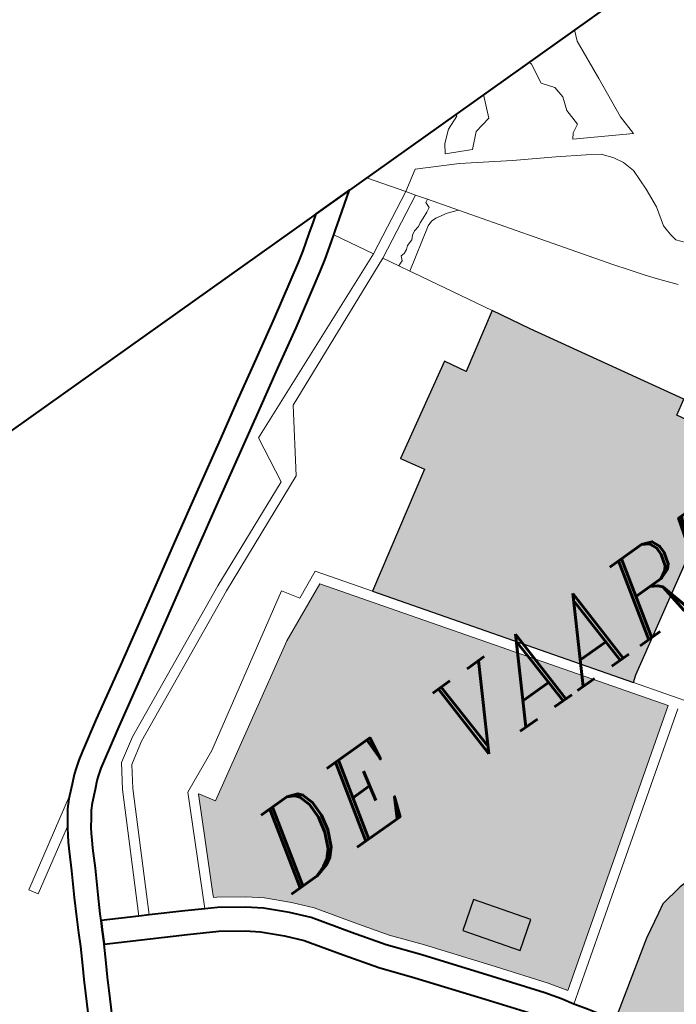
# Model space of a CAD drawing. Header units: metres. Extents: x 148316 to 148653, y 486436 to 486744.
# Tile 64 of 87: x 148542.3 to 148546.15, y 486728.67 to 486734.44. Entities that reach past the tile are written whole.
import ezdxf

# ---------------------------------------------------------------- set-up
doc = ezdxf.new("R2010")
doc.units = ezdxf.units.M
doc.header["$MEASUREMENT"] = 0
for name, color, linetype, lineweight in [('WVB-alg-onderhoek', 7, 'Continuous', 30), ('WVB-pen-brm-dik 018', 6, 'Continuous', 13), ('WVB-pen-dik 035', 1, 'Continuous', 40), ('WVB-raster-20%', 254, 'Continuous', 30), ('WVB-raster-60%', 253, 'Continuous', 30), ('WVB-tekst-dik 035', 1, 'Continuous', 40)]:
    doc.layers.add(name, color=color, linetype=linetype, lineweight=lineweight)
doc.styles.add('1 200   cursief   0.18', font='ITALICS.shx', dxfattribs={"height": 0.36})

# ---------------------------------------------------------------- blocks, each defined once
blk = doc.blocks.new('INZET')
at = {"layer": 'WVB-raster-20%'}
blk.add_hatch(color=256, dxfattribs=at).paths.add_polyline_path([(-0.07578, -0.021072), (-0.076806, -0.019615), (-0.076017, -0.019059), (-0.074991, -0.020516)])
at = {"layer": 'WVB-raster-60%', "ltscale": 0.5, "extrusion": (0, 0, -1)}
blk.add_hatch(color=256, dxfattribs=at).paths.add_polyline_path([(0.068513, -0.016595), (0.06833, -0.016453), (0.062382, -0.012925), (0.061949, -0.012669), (0.06217, -0.012286), (0.06293, -0.010942), (0.06249, -0.010681), (0.064964, -0.006385), (0.065563, -0.005305), (0.067223, -0.006321), (0.067558, -0.005708), (0.070268, -0.007284), (0.069881, -0.007948), (0.073196, -0.009976)])
at = {"layer": 'WVB-raster-60%'}
h = blk.add_hatch(color=256, dxfattribs=at)
h.paths.add_polyline_path([(-0.075314, -0.022836), (-0.075661, -0.022324), (-0.076645, -0.021031), (-0.077965, -0.019314), (-0.078642, -0.018479), (-0.079252, -0.017601), (-0.079973, -0.016549), (-0.080422, -0.016036), (-0.080987, -0.01547), (-0.081413, -0.015126), (-0.082113, -0.014644), (-0.082201, -0.014594), (-0.08212, -0.014437), (-0.08142, -0.013081), (-0.080796, -0.011872), (-0.080789, -0.011868), (-0.080504, -0.012317), (-0.076083, -0.009712), (-0.074322, -0.008905), (-0.068078, -0.017729)])
h.paths.add_polyline_path([(-0.07578, -0.021072), (-0.076806, -0.019615), (-0.076017, -0.019059), (-0.074991, -0.020516)], flags=16)
blk.add_hatch(color=256, dxfattribs=at).paths.add_polyline_path([(-0.070436, -0.027937), (-0.070489, -0.027862), (-0.070816, -0.027399), (-0.071125, -0.026981), (-0.071235, -0.026819), (-0.071484, -0.026452), (-0.071695, -0.026167), (-0.071833, -0.026019), (-0.071978, -0.025894), (-0.072155, -0.025767), (-0.07236, -0.02566), (-0.072468, -0.025611), (-0.072719, -0.025531), (-0.072857, -0.025493), (-0.073503, -0.025311), (-0.073651, -0.025275), (-0.073815, -0.02522), (-0.073934, -0.025157), (-0.073974, -0.025132), (-0.074054, -0.025069), (-0.074156, -0.024985), (-0.074239, -0.024906), (-0.074293, -0.024845), (-0.074541, -0.024502), (-0.074648, -0.024356), (-0.074668, -0.02433), (-0.072547, -0.022928), (-0.071836, -0.02253), (-0.071575, -0.022384), (-0.070875, -0.022267), (-0.069475, -0.022228), (-0.068697, -0.022267), (-0.068814, -0.023862), (-0.065366, -0.024392)])
at = {"layer": 'WVB-pen-brm-dik 018'}
for p, q in [((-0.068133, 0), (-0.125202, 0)), ((-0.068331, -0.000142), (-0.068133, 0)), ((-0.066919, 0), (-0.067644, -0.00051)), ((-0.066305, 0), (-0.066919, 0)), ((-0.063096, 0), (-0.066305, 0)), ((-0.063096, -0.000062), (-0.063096, 0)), ((-0.062097, 0), (-0.063096, 0)), ((-0.063096, 0), (-0.063096, -0.000062)), ((-0.062097, 0), (-0.062368, -0.00065)), ((-0.062368, -0.00065), (-0.062097, 0)), ((-0.060455, 0), (-0.062097, 0)), ((-0.060438, -0.00009), (-0.060455, 0)), ((-0.058829, 0), (-0.060455, 0)), ((-0.060455, 0), (-0.060438, -0.00009)), ((-0.058829, 0), (-0.058955, -0.000314)), ((-0.058955, -0.000314), (-0.058829, 0)), ((-0.050244, 0), (-0.058829, 0)), ((-0.068626, -0.000349), (-0.068331, -0.000142)), ((-0.066305, 0), (-0.065602, -0.000997)), ((-0.063851, -0.00051), (-0.063515, -0.00023)), ((-0.063515, -0.00023), (-0.063851, -0.00051)), ((-0.063515, -0.00023), (-0.063096, -0.000062)), ((-0.063096, -0.000062), (-0.063515, -0.00023)), ((-0.060522, -0.000706), (-0.060438, -0.00009)), ((-0.060438, -0.00009), (-0.060522, -0.000706)), ((-0.06907, -0.000656), (-0.068626, -0.000349)), ((-0.067644, -0.00051), (-0.067926, -0.000714)), ((-0.064019, -0.000762), (-0.063851, -0.00051)), ((-0.063851, -0.00051), (-0.064019, -0.000762)), ((-0.058955, -0.000314), (-0.059067, -0.001574)), ((-0.059067, -0.001574), (-0.058955, -0.000314)), ((-0.070901, -0.001787), (-0.069376, -0.000859)), ((-0.069376, -0.000859), (-0.06907, -0.000656)), ((-0.068057, -0.000805), (-0.068227, -0.000924)), ((-0.067926, -0.000714), (-0.068057, -0.000805)), ((-0.068057, -0.000805), (-0.067433, -0.001931)), ((-0.067433, -0.001931), (-0.068057, -0.000805)), ((-0.065602, -0.000997), (-0.064992, -0.000618)), ((-0.064992, -0.000618), (-0.065602, -0.000997)), ((-0.064992, -0.000618), (-0.063843, -0.001243)), ((-0.063843, -0.001243), (-0.064992, -0.000618)), ((-0.063292, -0.001126), (-0.064019, -0.000762)), ((-0.064019, -0.000762), (-0.063292, -0.001126)), ((-0.0629, -0.000762), (-0.063292, -0.001126)), ((-0.063292, -0.001126), (-0.0629, -0.000762)), ((-0.062368, -0.00065), (-0.0629, -0.000762)), ((-0.0629, -0.000762), (-0.062368, -0.00065)), ((-0.06027, -0.001042), (-0.060522, -0.000706)), ((-0.060522, -0.000706), (-0.06027, -0.001042)), ((-0.068227, -0.000924), (-0.068678, -0.001236)), ((-0.067433, -0.001931), (-0.065602, -0.000997)), ((-0.065602, -0.000997), (-0.067433, -0.001931)), ((-0.065428, -0.001245), (-0.065602, -0.000997)), ((-0.060242, -0.001406), (-0.06027, -0.001042)), ((-0.06027, -0.001042), (-0.060242, -0.001406)), ((-0.068678, -0.001236), (-0.069001, -0.00145)), ((-0.067287, -0.002195), (-0.065428, -0.001245)), ((-0.065428, -0.001245), (-0.067287, -0.002195)), ((-0.065211, -0.001552), (-0.065428, -0.001245)), ((-0.063843, -0.001243), (-0.062525, -0.002071)), ((-0.062525, -0.002071), (-0.063843, -0.001243)), ((-0.060382, -0.001798), (-0.060242, -0.001406)), ((-0.060242, -0.001406), (-0.060382, -0.001798)), ((-0.069001, -0.00145), (-0.070543, -0.002389)), ((-0.065311, -0.001774), (-0.065305, -0.001597)), ((-0.065305, -0.001597), (-0.065311, -0.001774)), ((-0.065305, -0.001597), (-0.065211, -0.001552)), ((-0.065211, -0.001552), (-0.065305, -0.001597)), ((-0.06466, -0.002335), (-0.065211, -0.001552)), ((-0.059067, -0.001574), (-0.059207, -0.002861)), ((-0.059207, -0.002861), (-0.059067, -0.001574)), ((-0.067433, -0.001931), (-0.073305, -0.004379)), ((-0.073305, -0.004379), (-0.067433, -0.001931)), ((-0.072015, -0.002436), (-0.070901, -0.001787)), ((-0.06589, -0.002048), (-0.065787, -0.001987)), ((-0.065787, -0.001987), (-0.06589, -0.002048)), ((-0.065787, -0.001987), (-0.06564, -0.001926)), ((-0.06564, -0.001926), (-0.065787, -0.001987)), ((-0.06564, -0.001926), (-0.065451, -0.001841)), ((-0.065451, -0.001841), (-0.06564, -0.001926)), ((-0.065451, -0.001841), (-0.065311, -0.001774)), ((-0.065311, -0.001774), (-0.065451, -0.001841)), ((-0.060354, -0.002301), (-0.060382, -0.001798)), ((-0.060382, -0.001798), (-0.060354, -0.002301)), ((-0.067287, -0.002195), (-0.071926, -0.004184)), ((-0.071926, -0.004184), (-0.067287, -0.002195)), ((-0.067031, -0.002658), (-0.067287, -0.002195)), ((-0.067287, -0.002195), (-0.067031, -0.002658)), ((-0.065652, -0.002189), (-0.066861, -0.002964)), ((-0.066861, -0.002964), (-0.065652, -0.002189)), ((-0.066482, -0.002311), (-0.066281, -0.00225)), ((-0.066281, -0.00225), (-0.066482, -0.002311)), ((-0.066281, -0.00225), (-0.066183, -0.002146)), ((-0.066183, -0.002146), (-0.066281, -0.00225)), ((-0.066183, -0.002146), (-0.066061, -0.002085)), ((-0.066061, -0.002085), (-0.066183, -0.002146)), ((-0.066061, -0.002085), (-0.06589, -0.002048)), ((-0.06589, -0.002048), (-0.066061, -0.002085)), ((-0.065488, -0.00214), (-0.065652, -0.002189)), ((-0.065652, -0.002189), (-0.065488, -0.00214)), ((-0.065335, -0.002146), (-0.065488, -0.00214)), ((-0.065488, -0.00214), (-0.065335, -0.002146)), ((-0.064981, -0.002219), (-0.065335, -0.002146)), ((-0.065335, -0.002146), (-0.064981, -0.002219)), ((-0.06466, -0.002335), (-0.064981, -0.002219)), ((-0.064981, -0.002219), (-0.06466, -0.002335)), ((-0.062525, -0.002071), (-0.061427, -0.002713)), ((-0.061427, -0.002713), (-0.062525, -0.002071)), ((-0.060606, -0.002441), (-0.060354, -0.002301)), ((-0.060354, -0.002301), (-0.060606, -0.002441)), ((-0.073141, -0.003101), (-0.072015, -0.002436)), ((-0.070543, -0.002389), (-0.071661, -0.00304)), ((-0.06694, -0.002616), (-0.066867, -0.002592)), ((-0.066867, -0.002592), (-0.06694, -0.002616)), ((-0.066867, -0.002592), (-0.066806, -0.002457)), ((-0.066806, -0.002457), (-0.066867, -0.002592)), ((-0.066806, -0.002457), (-0.066696, -0.002451)), ((-0.066696, -0.002451), (-0.066806, -0.002457)), ((-0.066696, -0.002451), (-0.066568, -0.002396)), ((-0.066568, -0.002396), (-0.066696, -0.002451)), ((-0.066568, -0.002396), (-0.066482, -0.002311)), ((-0.066482, -0.002311), (-0.066568, -0.002396)), ((-0.063506, -0.003974), (-0.06466, -0.002335)), ((-0.060718, -0.002581), (-0.060606, -0.002441)), ((-0.060606, -0.002441), (-0.060718, -0.002581)), ((-0.059179, -0.003477), (-0.060718, -0.002581)), ((-0.060718, -0.002581), (-0.059179, -0.003477)), ((-0.067031, -0.002658), (-0.06694, -0.002616)), ((-0.06694, -0.002616), (-0.067031, -0.002658)), ((-0.066861, -0.002964), (-0.067031, -0.002658)), ((-0.067031, -0.002658), (-0.066861, -0.002964)), ((-0.061427, -0.002713), (-0.060667, -0.003187)), ((-0.060667, -0.003187), (-0.061427, -0.002713)), ((-0.059207, -0.002861), (-0.059179, -0.003477)), ((-0.059179, -0.003477), (-0.059207, -0.002861)), ((-0.074251, -0.003762), (-0.073141, -0.003101)), ((-0.071661, -0.00304), (-0.072784, -0.003703)), ((-0.066801, -0.003072), (-0.066861, -0.002964)), ((-0.066861, -0.002964), (-0.066801, -0.003072)), ((-0.065563, -0.005305), (-0.066801, -0.003072)), ((-0.066801, -0.003072), (-0.065563, -0.005305)), ((-0.060667, -0.003187), (-0.060296, -0.003423)), ((-0.060296, -0.003423), (-0.060667, -0.003187)), ((-0.060296, -0.003423), (-0.060059, -0.003727)), ((-0.060059, -0.003727), (-0.060296, -0.003423)), ((-0.072784, -0.003703), (-0.073894, -0.004364)), ((-0.060059, -0.003727), (-0.059907, -0.003998)), ((-0.059907, -0.003998), (-0.060059, -0.003727)), ((-0.075634, -0.004579), (-0.074251, -0.003762)), ((-0.063405, -0.004116), (-0.063506, -0.003974)), ((-0.059907, -0.003998), (-0.059806, -0.004369)), ((-0.059806, -0.004369), (-0.059907, -0.003998)), ((-0.071926, -0.004184), (-0.073057, -0.005922)), ((-0.073057, -0.005922), (-0.071926, -0.004184)), ((-0.061896, -0.006258), (-0.063405, -0.004116)), ((-0.077107, -0.005452), (-0.075634, -0.004579)), ((-0.073894, -0.004364), (-0.075278, -0.005182)), ((-0.073305, -0.004379), (-0.073516, -0.005809)), ((-0.073516, -0.005809), (-0.073305, -0.004379)), ((-0.059806, -0.004369), (-0.059823, -0.005028)), ((-0.059823, -0.005028), (-0.059806, -0.004369)), ((-0.075278, -0.005182), (-0.076749, -0.006053)), ((-0.059823, -0.005028), (-0.059873, -0.00562)), ((-0.059873, -0.00562), (-0.059823, -0.005028)), ((-0.078847, -0.006496), (-0.077107, -0.005452)), ((-0.065563, -0.005305), (-0.067223, -0.006321)), ((-0.064964, -0.006385), (-0.065563, -0.005305)), ((-0.065563, -0.005305), (-0.064964, -0.006385)), ((-0.067558, -0.005708), (-0.070268, -0.007284)), ((-0.067223, -0.006321), (-0.067558, -0.005708)), ((-0.059873, -0.00562), (-0.060025, -0.006194)), ((-0.060025, -0.006194), (-0.059873, -0.00562)), ((-0.076749, -0.006053), (-0.078488, -0.007097)), ((-0.073516, -0.005809), (-0.076798, -0.007218)), ((-0.076798, -0.007218), (-0.073516, -0.005809)), ((-0.073057, -0.005922), (-0.076674, -0.007491)), ((-0.076674, -0.007491), (-0.073057, -0.005922)), ((-0.061604, -0.006664), (-0.061896, -0.006258)), ((-0.060025, -0.006194), (-0.060025, -0.00638)), ((-0.060025, -0.00638), (-0.060025, -0.006194)), ((-0.080468, -0.007459), (-0.078847, -0.006496)), ((-0.06249, -0.010681), (-0.064964, -0.006385)), ((-0.064964, -0.006385), (-0.06249, -0.010681)), ((-0.060025, -0.00638), (-0.060008, -0.006532)), ((-0.060008, -0.006532), (-0.060025, -0.00638)), ((-0.060008, -0.006532), (-0.059975, -0.006735)), ((-0.059975, -0.006735), (-0.060008, -0.006532)), ((-0.061303, -0.007063), (-0.061604, -0.006664)), ((-0.059975, -0.006735), (-0.059586, -0.007208)), ((-0.059586, -0.007208), (-0.059975, -0.006735)), ((-0.076798, -0.007218), (-0.081401, -0.009375)), ((-0.081401, -0.009375), (-0.076798, -0.007218)), ((-0.078488, -0.007097), (-0.080112, -0.008062)), ((-0.06103, -0.00741), (-0.061303, -0.007063)), ((-0.081969, -0.008342), (-0.080468, -0.007459)), ((-0.076674, -0.007491), (-0.081258, -0.009639)), ((-0.081258, -0.009639), (-0.076674, -0.007491)), ((-0.070268, -0.007284), (-0.069881, -0.007948)), ((-0.060677, -0.007843), (-0.06103, -0.00741)), ((-0.080112, -0.008062), (-0.08161, -0.008943)), ((-0.069881, -0.007948), (-0.073196, -0.009976)), ((-0.082841, -0.008869), (-0.081969, -0.008342)), ((-0.079735, -0.011056), (-0.075364, -0.008422)), ((-0.075364, -0.008422), (-0.079735, -0.011056)), ((-0.075364, -0.008422), (-0.075045, -0.008906)), ((-0.075045, -0.008906), (-0.075364, -0.008422)), ((-0.075045, -0.008906), (-0.074221, -0.008529)), ((-0.074221, -0.008529), (-0.075045, -0.008906)), ((-0.074221, -0.008529), (-0.073196, -0.009976)), ((-0.073196, -0.009976), (-0.074221, -0.008529)), ((-0.083078, -0.00902), (-0.082841, -0.008869)), ((-0.08161, -0.008943), (-0.082472, -0.009464)), ((-0.076083, -0.009712), (-0.074322, -0.008905)), ((-0.074322, -0.008905), (-0.068078, -0.017729)), ((-0.083435, -0.009289), (-0.083279, -0.009168)), ((-0.083279, -0.009168), (-0.083078, -0.00902)), ((-0.083906, -0.009718), (-0.083646, -0.00948)), ((-0.083646, -0.00948), (-0.083435, -0.009289)), ((-0.082472, -0.009464), (-0.082683, -0.009598)), ((-0.081401, -0.009375), (-0.082098, -0.009811)), ((-0.082098, -0.009811), (-0.081401, -0.009375)), ((-0.086478, -0.011272), (-0.083906, -0.009718)), ((-0.083906, -0.009718), (-0.086478, -0.011272)), ((-0.084172, -0.009995), (-0.083974, -0.009781)), ((-0.083974, -0.009781), (-0.083906, -0.009718)), ((-0.082856, -0.009725), (-0.082984, -0.009826)), ((-0.082683, -0.009598), (-0.082856, -0.009725)), ((-0.082098, -0.009811), (-0.082534, -0.010465)), ((-0.082534, -0.010465), (-0.082098, -0.009811)), ((-0.081258, -0.009639), (-0.081885, -0.010031)), ((-0.081885, -0.010031), (-0.081258, -0.009639)), ((-0.080504, -0.012317), (-0.076083, -0.009712)), ((-0.084324, -0.010209), (-0.084172, -0.009995)), ((-0.083174, -0.009997), (-0.08348, -0.010278)), ((-0.082984, -0.009826), (-0.083174, -0.009997)), ((-0.081885, -0.010031), (-0.082276, -0.010619)), ((-0.082276, -0.010619), (-0.081885, -0.010031)), ((-0.073196, -0.009976), (-0.068513, -0.016595)), ((-0.068513, -0.016595), (-0.073196, -0.009976)), ((-0.084481, -0.010416), (-0.084324, -0.010209)), ((-0.08348, -0.010278), (-0.083628, -0.010437)), ((-0.084481, -0.010416), (-0.086323, -0.011529)), ((-0.086323, -0.011529), (-0.084481, -0.010416)), ((-0.084726, -0.010804), (-0.084617, -0.010625)), ((-0.084617, -0.010625), (-0.084504, -0.010447)), ((-0.084504, -0.010447), (-0.084481, -0.010416)), ((-0.082534, -0.010465), (-0.084294, -0.01377)), ((-0.084294, -0.01377), (-0.082534, -0.010465)), ((-0.082276, -0.010619), (-0.084031, -0.013914)), ((-0.084031, -0.013914), (-0.082276, -0.010619)), ((-0.08376, -0.010623), (-0.083929, -0.010847)), ((-0.083628, -0.010437), (-0.08376, -0.010623)), ((-0.084852, -0.011033), (-0.084726, -0.010804)), ((-0.083929, -0.010847), (-0.084022, -0.010994)), ((-0.085132, -0.011545), (-0.084852, -0.011033)), ((-0.08412, -0.011155), (-0.084239, -0.01137)), ((-0.084022, -0.010994), (-0.08412, -0.011155)), ((-0.081015, -0.011642), (-0.079735, -0.011056)), ((-0.079735, -0.011056), (-0.081015, -0.011642)), ((-0.086323, -0.011529), (-0.086478, -0.011272)), ((-0.086478, -0.011272), (-0.086323, -0.011529)), ((-0.085521, -0.012223), (-0.085132, -0.011545)), ((-0.084239, -0.01137), (-0.084521, -0.011887)), ((-0.082599, -0.014711), (-0.081015, -0.011642)), ((-0.081015, -0.011642), (-0.082599, -0.014711)), ((-0.084521, -0.011887), (-0.084911, -0.012568)), ((-0.08142, -0.013081), (-0.080796, -0.011872)), ((-0.080796, -0.011872), (-0.080789, -0.011868)), ((-0.080789, -0.011868), (-0.080504, -0.012317)), ((-0.0858, -0.012724), (-0.085521, -0.012223)), ((-0.084911, -0.012568), (-0.085184, -0.013057)), ((-0.08602, -0.013142), (-0.0858, -0.012724)), ((-0.06833, -0.016453), (-0.062382, -0.012925)), ((-0.062382, -0.012925), (-0.06833, -0.016453)), ((-0.086211, -0.013507), (-0.08602, -0.013142)), ((-0.085184, -0.013057), (-0.085275, -0.013231)), ((-0.085275, -0.013231), (-0.084294, -0.01377)), ((-0.08212, -0.014437), (-0.08142, -0.013081)), ((-0.086483, -0.013996), (-0.086211, -0.013507)), ((-0.085601, -0.01385), (-0.085875, -0.014343)), ((-0.083448, -0.015032), (-0.085601, -0.01385)), ((-0.084294, -0.01377), (-0.084031, -0.013914)), ((-0.08669, -0.014352), (-0.086483, -0.013996)), ((-0.084031, -0.013914), (-0.083106, -0.014422)), ((-0.086881, -0.014708), (-0.08669, -0.014352)), ((-0.085875, -0.014343), (-0.086079, -0.014693)), ((-0.083106, -0.014422), (-0.082599, -0.014711)), ((-0.082201, -0.014594), (-0.08212, -0.014437)), ((-0.087114, -0.015133), (-0.086881, -0.014708)), ((-0.086079, -0.014693), (-0.086267, -0.015045)), ((-0.082599, -0.014711), (-0.082273, -0.014898)), ((-0.082113, -0.014644), (-0.082201, -0.014594)), ((-0.081413, -0.015126), (-0.082113, -0.014644)), ((-0.082273, -0.014898), (-0.081593, -0.015367)), ((-0.086267, -0.015045), (-0.086502, -0.015472)), ((-0.082646, -0.015491), (-0.083448, -0.015032)), ((-0.080987, -0.01547), (-0.081413, -0.015126)), ((-0.082012, -0.015928), (-0.082646, -0.015491)), ((-0.081593, -0.015367), (-0.081188, -0.015694)), ((-0.080422, -0.016036), (-0.080987, -0.01547)), ((-0.081188, -0.015694), (-0.080641, -0.016241)), ((-0.081657, -0.016215), (-0.082012, -0.015928)), ((-0.079973, -0.016549), (-0.080422, -0.016036)), ((-0.081153, -0.016719), (-0.081657, -0.016215)), ((-0.080641, -0.016241), (-0.080211, -0.016733)), ((-0.068513, -0.016595), (-0.06833, -0.016453)), ((-0.06833, -0.016453), (-0.068513, -0.016595)), ((-0.080765, -0.017163), (-0.081153, -0.016719)), ((-0.080211, -0.016733), (-0.079499, -0.017772)), ((-0.079252, -0.017601), (-0.079973, -0.016549)), ((-0.068513, -0.016595), (-0.06378, -0.023284)), ((-0.06378, -0.023284), (-0.068513, -0.016595)), ((-0.080075, -0.018169), (-0.080765, -0.017163)), ((-0.078642, -0.018479), (-0.079252, -0.017601)), ((-0.079499, -0.017772), (-0.078882, -0.018659)), ((-0.068078, -0.017729), (-0.075314, -0.022836)), ((-0.079442, -0.01908), (-0.080075, -0.018169)), ((-0.067905, -0.017974), (-0.072667, -0.021335)), ((-0.072667, -0.021335), (-0.067905, -0.017974)), ((-0.077965, -0.019314), (-0.078642, -0.018479)), ((-0.078882, -0.018659), (-0.078201, -0.0195)), ((-0.07875, -0.019934), (-0.079442, -0.01908)), ((-0.076645, -0.021031), (-0.077965, -0.019314)), ((-0.078201, -0.0195), (-0.076883, -0.021214)), ((-0.077439, -0.021639), (-0.07875, -0.019934)), ((-0.075661, -0.022324), (-0.076645, -0.021031)), ((-0.076883, -0.021214), (-0.075905, -0.022499)), ((-0.072667, -0.021335), (-0.075405, -0.023267)), ((-0.075405, -0.023267), (-0.072667, -0.021335)), ((-0.076473, -0.022909), (-0.077439, -0.021639)), ((-0.075905, -0.022499), (-0.075612, -0.02293)), ((-0.075314, -0.022836), (-0.075661, -0.022324)), ((-0.071836, -0.02253), (-0.071575, -0.022384)), ((-0.071575, -0.022384), (-0.070875, -0.022267)), ((-0.072547, -0.022928), (-0.071836, -0.02253)), ((-0.075612, -0.02293), (-0.075405, -0.023267)), ((-0.074668, -0.02433), (-0.072547, -0.022928)), ((-0.075405, -0.023267), (-0.075324, -0.023387))]:
    blk.add_line(p, q, dxfattribs=at)
at = {"layer": 'WVB-pen-dik 035', "flags": 128}
for points in [[(-0.068133, 0), (-0.068331, -0.000142), (-0.068626, -0.000349), (-0.06907, -0.000656), (-0.069376, -0.000859), (-0.070901, -0.001787), (-0.072015, -0.002436), (-0.073141, -0.003101), (-0.074251, -0.003762), (-0.075634, -0.004579), (-0.077107, -0.005452), (-0.078847, -0.006496), (-0.080468, -0.007459), (-0.081969, -0.008342), (-0.082841, -0.008869), (-0.083078, -0.00902), (-0.083279, -0.009168), (-0.083435, -0.009289), (-0.083646, -0.00948), (-0.083906, -0.009718)], [(-0.066919, 0), (-0.068133, 0)], [(-0.068057, -0.000805), (-0.067926, -0.000714), (-0.067644, -0.00051), (-0.066919, 0)], [(-0.085275, -0.013231), (-0.085184, -0.013057), (-0.084911, -0.012568), (-0.084521, -0.011887), (-0.084239, -0.01137), (-0.08412, -0.011155), (-0.084022, -0.010994), (-0.083929, -0.010847), (-0.08376, -0.010623), (-0.083628, -0.010437), (-0.08348, -0.010278), (-0.083174, -0.009997), (-0.082984, -0.009826), (-0.082856, -0.009725), (-0.082683, -0.009598), (-0.082472, -0.009464), (-0.08161, -0.008943), (-0.080112, -0.008062), (-0.078488, -0.007097), (-0.076749, -0.006053), (-0.075278, -0.005182), (-0.073894, -0.004364), (-0.072784, -0.003703), (-0.071661, -0.00304), (-0.070543, -0.002389), (-0.069001, -0.00145), (-0.068678, -0.001236), (-0.068227, -0.000924), (-0.068057, -0.000805)], [(-0.083906, -0.009718), (-0.083974, -0.009781), (-0.084172, -0.009995), (-0.084324, -0.010209), (-0.084481, -0.010416)], [(-0.084481, -0.010416), (-0.084504, -0.010447), (-0.084617, -0.010625), (-0.084726, -0.010804), (-0.084852, -0.011033), (-0.085132, -0.011545), (-0.085521, -0.012223), (-0.0858, -0.012724), (-0.08602, -0.013142)], [(-0.08602, -0.013142), (-0.086211, -0.013507), (-0.086483, -0.013996), (-0.08669, -0.014352), (-0.086881, -0.014708)], [(-0.0854, -0.013468), (-0.085275, -0.013231)], [(-0.085275, -0.013231), (-0.0854, -0.013468)], [(-0.084294, -0.01377), (-0.085275, -0.013231)], [(-0.085601, -0.01385), (-0.085595, -0.013839), (-0.0854, -0.013468)], [(-0.0854, -0.013468), (-0.085595, -0.013839), (-0.085601, -0.01385)], [(-0.086267, -0.015045), (-0.086079, -0.014693), (-0.085875, -0.014343), (-0.085601, -0.01385)], [(-0.085601, -0.01385), (-0.083448, -0.015032), (-0.082646, -0.015491), (-0.082012, -0.015928), (-0.081657, -0.016215), (-0.081153, -0.016719), (-0.080765, -0.017163), (-0.080075, -0.018169), (-0.079442, -0.01908), (-0.07875, -0.019934), (-0.077439, -0.021639), (-0.076473, -0.022909), (-0.076211, -0.023294)], [(-0.084031, -0.013914), (-0.084294, -0.01377)], [(-0.082599, -0.014711), (-0.083106, -0.014422), (-0.084031, -0.013914)], [(-0.086881, -0.014708), (-0.087114, -0.015133), (-0.087419, -0.01568), (-0.087534, -0.015885)], [(-0.075612, -0.02293), (-0.075905, -0.022499), (-0.076883, -0.021214), (-0.078201, -0.0195), (-0.078882, -0.018659), (-0.079499, -0.017772), (-0.080211, -0.016733), (-0.080641, -0.016241), (-0.081188, -0.015694), (-0.081593, -0.015367), (-0.082273, -0.014898), (-0.082599, -0.014711)], [(-0.086982, -0.016331), (-0.086808, -0.016021), (-0.086502, -0.015472), (-0.086267, -0.015045)], [(-0.075405, -0.023267), (-0.075612, -0.02293)], [(-0.074668, -0.02433), (-0.074718, -0.024261), (-0.075021, -0.023835), (-0.07517, -0.023618), (-0.075324, -0.023387), (-0.075405, -0.023267)]]:
    blk.add_lwpolyline(points, dxfattribs=at)
at = {"layer": 'WVB-raster-20%', "flags": 128}
blk.add_lwpolyline([(-0.074991, -0.020516), (-0.076017, -0.019059), (-0.076806, -0.019615), (-0.07578, -0.021072)], close=True, dxfattribs=at)
at = {"layer": 'WVB-raster-60%', "ltscale": 0.5, "flags": 128}
blk.add_lwpolyline([(-0.06833, -0.016453), (-0.062382, -0.012925), (-0.061949, -0.012669), (-0.06217, -0.012286), (-0.06293, -0.010942), (-0.06249, -0.010681), (-0.064964, -0.006385), (-0.065563, -0.005305), (-0.067223, -0.006321), (-0.067558, -0.005708), (-0.070268, -0.007284), (-0.069881, -0.007948), (-0.073196, -0.009976), (-0.068513, -0.016595)], close=True, dxfattribs=at)
at = {"layer": 'WVB-raster-60%', "flags": 128}
blk.add_lwpolyline([(-0.070436, -0.027937), (-0.065366, -0.024392), (-0.068814, -0.023862), (-0.068697, -0.022267), (-0.069475, -0.022228), (-0.070875, -0.022267), (-0.071575, -0.022384), (-0.071836, -0.02253), (-0.072547, -0.022928), (-0.074668, -0.02433)], dxfattribs=at)
at = {"layer": 'WVB-tekst-dik 035', "style": '1 200   cursief   0.18'}
blk.add_text('DE VAART', height=0.0024, dxfattribs=at).set_placement((-0.080277, -0.015836))

msp = doc.modelspace()

# ---------------------------------------------------------------- linework, layer by layer
at = {"layer": 'WVB-alg-onderhoek', "lineweight": 40, "flags": 128}
msp.add_lwpolyline([(148415.7108, 486440.4281), (148650.349, 486607.4278), (148555.136, 486741.2042), (148320.4978, 486574.2044)], close=True, dxfattribs=at)

# ---------------------------------------------------------------- block references
at = {"layer": 'WVB-raster-60%', "xscale": 200, "yscale": 200, "zscale": 200, "rotation": 35.4407035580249}
msp.add_blockref('INZET', (148555.136, 486741.2042), dxfattribs=at)

doc.saveas('drawing.dxf')
